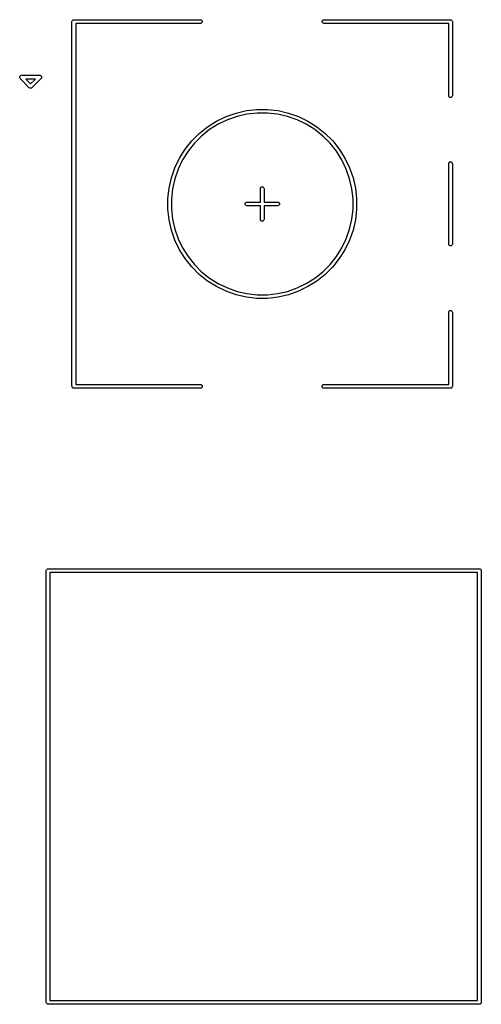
# Model space of a CAD drawing. Header units: inches. Extents: x 1.18 to 3.99, y -2.44 to -1.08.
# Tile 5 of 6: x 1.91 to 2.49, y -2.44 to -1.19. Entities that reach past the tile are written whole.
import ezdxf

# ---------------------------------------------------------------- set-up
doc = ezdxf.new("R2010")
doc.units = ezdxf.units.IN
doc.header["$MEASUREMENT"] = 0
doc.layers.add('F.Silkscreen', color=41, linetype='CONTINUOUS', true_color=0xf2eda1)

msp = doc.modelspace()

# ---------------------------------------------------------------- linework, layer by layer
at = {"layer": 'F.Silkscreen', "linetype": 'CONTINUOUS'}
for p, q in [((1.9722, -1.192), (1.9735, -1.1907)), ((1.9735, -1.1907), (1.9744, -1.1906)), ((1.9744, -1.1906), (2.1358, -1.1906)), ((2.1358, -1.1906), (2.1367, -1.1907)), ((2.1367, -1.1907), (2.138, -1.192)), ((2.2911, -1.192), (2.2924, -1.1907)), ((2.2924, -1.1907), (2.2933, -1.1906)), ((2.2933, -1.1906), (2.4547, -1.1906)), ((2.4547, -1.1906), (2.4556, -1.1907)), ((2.4556, -1.1907), (2.4569, -1.192)), ((1.972, -1.1929), (1.9722, -1.192)), ((1.972, -1.6575), (1.972, -1.1929)), ((2.1358, -1.1953), (1.9768, -1.1953)), ((1.9768, -1.1953), (1.9768, -1.6551)), ((2.1367, -1.1951), (2.1358, -1.1953)), ((2.138, -1.1938), (2.1367, -1.1951)), ((2.138, -1.192), (2.138, -1.1938)), ((2.2911, -1.1938), (2.2911, -1.192)), ((2.2924, -1.1951), (2.2911, -1.1938)), ((2.2933, -1.1953), (2.2924, -1.1951)), ((2.4524, -1.1953), (2.2933, -1.1953)), ((2.4524, -1.2874), (2.4524, -1.1953)), ((2.4569, -1.192), (2.4571, -1.1929)), ((2.4571, -1.1929), (2.4571, -1.2874)), ((1.9053, -1.2629), (1.9066, -1.2616)), ((1.9053, -1.2647), (1.9053, -1.2629)), ((1.9058, -1.2654), (1.9053, -1.2647)), ((1.9176, -1.2773), (1.9058, -1.2654)), ((1.9066, -1.2616), (1.9075, -1.2614)), ((1.9075, -1.2614), (1.9311, -1.2614)), ((1.9132, -1.2661), (1.9193, -1.2722)), ((1.9254, -1.2661), (1.9132, -1.2661)), ((1.9193, -1.2722), (1.9254, -1.2661)), ((1.9328, -1.2654), (1.921, -1.2773)), ((1.9311, -1.2614), (1.932, -1.2616)), ((1.932, -1.2616), (1.9333, -1.2629)), ((1.9333, -1.2647), (1.9328, -1.2654)), ((1.9333, -1.2629), (1.9333, -1.2647)), ((1.9184, -1.2778), (1.9176, -1.2773)), ((1.9202, -1.2778), (1.9184, -1.2778)), ((1.921, -1.2773), (1.9202, -1.2778)), ((2.4525, -1.2883), (2.4524, -1.2874)), ((2.4538, -1.2896), (2.4525, -1.2883)), ((2.4556, -1.2896), (2.4538, -1.2896)), ((2.4569, -1.2883), (2.4556, -1.2896)), ((2.4571, -1.2874), (2.4569, -1.2883)), ((2.1563, -1.3198), (2.1685, -1.3139)), ((2.1685, -1.3139), (2.1812, -1.3094)), ((2.1825, -1.3138), (2.1702, -1.3181)), ((2.1812, -1.3094), (2.1944, -1.3064)), ((2.1951, -1.3109), (2.1825, -1.3138)), ((2.1944, -1.3064), (2.2078, -1.3049)), ((2.2081, -1.3094), (2.1951, -1.3109)), ((2.2078, -1.3049), (2.2213, -1.3049)), ((2.2211, -1.3094), (2.2081, -1.3094)), ((2.234, -1.3109), (2.2211, -1.3094)), ((2.2213, -1.3049), (2.2347, -1.3064)), ((2.2467, -1.3138), (2.234, -1.3109)), ((2.2347, -1.3064), (2.2479, -1.3094)), ((2.2589, -1.3181), (2.2467, -1.3138)), ((2.2479, -1.3094), (2.2607, -1.3139)), ((2.2607, -1.3139), (2.2728, -1.3198)), ((2.1343, -1.3354), (2.1449, -1.3269)), ((2.1449, -1.3269), (2.1563, -1.3198)), ((2.1585, -1.3237), (2.1475, -1.3306)), ((2.1702, -1.3181), (2.1585, -1.3237)), ((2.2706, -1.3237), (2.2589, -1.3181)), ((2.2817, -1.3306), (2.2706, -1.3237)), ((2.2728, -1.3198), (2.2843, -1.3269)), ((2.2843, -1.3269), (2.2948, -1.3354)), ((2.1247, -1.3449), (2.1343, -1.3354)), ((2.1373, -1.3388), (2.1281, -1.3479)), ((2.1475, -1.3306), (2.1373, -1.3388)), ((2.2918, -1.3388), (2.2817, -1.3306)), ((2.301, -1.3479), (2.2918, -1.3388)), ((2.2948, -1.3354), (2.3044, -1.3449)), ((2.1163, -1.3555), (2.1247, -1.3449)), ((2.1281, -1.3479), (2.12, -1.3581)), ((2.3091, -1.3581), (2.301, -1.3479)), ((2.3044, -1.3449), (2.3128, -1.3555)), ((2.1033, -1.3791), (2.1091, -1.3669)), ((2.1091, -1.3669), (2.1163, -1.3555)), ((2.12, -1.3581), (2.1131, -1.3691)), ((2.316, -1.3691), (2.3091, -1.3581)), ((2.3128, -1.3555), (2.32, -1.3669)), ((2.32, -1.3669), (2.3259, -1.3791)), ((2.0988, -1.3918), (2.1033, -1.3791)), ((2.1131, -1.3691), (2.1075, -1.3808)), ((2.3217, -1.3808), (2.316, -1.3691)), ((2.3259, -1.3791), (2.3303, -1.3918)), ((2.4524, -1.374), (2.4525, -1.3731)), ((2.4524, -1.4764), (2.4524, -1.374)), ((2.4525, -1.3731), (2.4538, -1.3718)), ((2.4538, -1.3718), (2.4556, -1.3718)), ((2.4556, -1.3718), (2.4569, -1.3731)), ((2.4569, -1.3731), (2.4571, -1.374)), ((2.4571, -1.374), (2.4571, -1.4764)), ((2.0958, -1.405), (2.0988, -1.3918)), ((2.1075, -1.3808), (2.1032, -1.3931)), ((2.326, -1.3931), (2.3217, -1.3808)), ((2.3303, -1.3918), (2.3333, -1.405)), ((2.1032, -1.3931), (2.1003, -1.4058)), ((2.2122, -1.4055), (2.2124, -1.4046)), ((2.2124, -1.4046), (2.2137, -1.4033)), ((2.2137, -1.4033), (2.2155, -1.4033)), ((2.2155, -1.4033), (2.2167, -1.4046)), ((2.2167, -1.4046), (2.2169, -1.4055)), ((2.3289, -1.4058), (2.326, -1.3931)), ((2.0943, -1.4184), (2.0958, -1.405)), ((2.1003, -1.4058), (2.0988, -1.4187)), ((2.2122, -1.4228), (2.2122, -1.4055)), ((2.2169, -1.4055), (2.2169, -1.4228)), ((2.3303, -1.4187), (2.3289, -1.4058)), ((2.3333, -1.405), (2.3348, -1.4184)), ((2.0943, -1.4187), (2.0943, -1.4184)), ((2.0943, -1.432), (2.0943, -1.4187)), ((2.0988, -1.4187), (2.0988, -1.4317)), ((2.1927, -1.4243), (2.194, -1.423)), ((2.1927, -1.4261), (2.1927, -1.4243)), ((2.194, -1.4274), (2.1927, -1.4261)), ((2.194, -1.423), (2.1949, -1.4228)), ((2.1949, -1.4276), (2.194, -1.4274)), ((2.1949, -1.4228), (2.2122, -1.4228)), ((2.2122, -1.4276), (2.1949, -1.4276)), ((2.2122, -1.4449), (2.2122, -1.4276)), ((2.2169, -1.4228), (2.2343, -1.4228)), ((2.2343, -1.4276), (2.2169, -1.4276)), ((2.2169, -1.4276), (2.2169, -1.4449)), ((2.2343, -1.4228), (2.2352, -1.423)), ((2.2352, -1.4274), (2.2343, -1.4276)), ((2.2352, -1.423), (2.2364, -1.4243)), ((2.2364, -1.4261), (2.2352, -1.4274)), ((2.2364, -1.4243), (2.2364, -1.4261)), ((2.3303, -1.4317), (2.3303, -1.4187)), ((2.3348, -1.4184), (2.3348, -1.432)), ((2.0958, -1.4454), (2.0943, -1.432)), ((2.0988, -1.4317), (2.1003, -1.4446)), ((2.3289, -1.4446), (2.3303, -1.4317)), ((2.3348, -1.432), (2.3333, -1.4454)), ((2.0988, -1.4585), (2.0958, -1.4454)), ((2.1003, -1.4446), (2.1032, -1.4573)), ((2.2124, -1.4458), (2.2122, -1.4449)), ((2.2137, -1.4471), (2.2124, -1.4458)), ((2.2155, -1.4471), (2.2137, -1.4471)), ((2.2167, -1.4458), (2.2155, -1.4471)), ((2.2169, -1.4449), (2.2167, -1.4458)), ((2.326, -1.4573), (2.3289, -1.4446)), ((2.3333, -1.4454), (2.3303, -1.4585)), ((2.1033, -1.4713), (2.0988, -1.4585)), ((2.1032, -1.4573), (2.1075, -1.4696)), ((2.3217, -1.4696), (2.326, -1.4573)), ((2.3303, -1.4585), (2.3259, -1.4713)), ((2.1091, -1.4835), (2.1033, -1.4713)), ((2.1075, -1.4696), (2.1131, -1.4813)), ((2.316, -1.4813), (2.3217, -1.4696)), ((2.3259, -1.4713), (2.32, -1.4835)), ((2.4525, -1.4773), (2.4524, -1.4764)), ((2.4538, -1.4786), (2.4525, -1.4773)), ((2.4556, -1.4786), (2.4538, -1.4786)), ((2.4569, -1.4773), (2.4556, -1.4786)), ((2.4571, -1.4764), (2.4569, -1.4773)), ((2.1163, -1.4949), (2.1091, -1.4835)), ((2.1131, -1.4813), (2.12, -1.4923)), ((2.12, -1.4923), (2.1281, -1.5024)), ((2.301, -1.5024), (2.3091, -1.4923)), ((2.3091, -1.4923), (2.316, -1.4813)), ((2.32, -1.4835), (2.3128, -1.4949)), ((2.1247, -1.5055), (2.1163, -1.4949)), ((2.1281, -1.5024), (2.1373, -1.5116)), ((2.2918, -1.5116), (2.301, -1.5024)), ((2.3128, -1.4949), (2.3044, -1.5055)), ((2.1343, -1.515), (2.1247, -1.5055)), ((2.1449, -1.5234), (2.1343, -1.515)), ((2.1373, -1.5116), (2.1475, -1.5197)), ((2.2817, -1.5197), (2.2918, -1.5116)), ((2.2948, -1.515), (2.2843, -1.5234)), ((2.3044, -1.5055), (2.2948, -1.515)), ((2.1563, -1.5306), (2.1449, -1.5234)), ((2.1475, -1.5197), (2.1585, -1.5267)), ((2.1585, -1.5267), (2.1702, -1.5323)), ((2.2589, -1.5323), (2.2706, -1.5267)), ((2.2706, -1.5267), (2.2817, -1.5197)), ((2.2843, -1.5234), (2.2728, -1.5306)), ((2.1685, -1.5365), (2.1563, -1.5306)), ((2.1812, -1.541), (2.1685, -1.5365)), ((2.1702, -1.5323), (2.1825, -1.5366)), ((2.1944, -1.544), (2.1812, -1.541)), ((2.1825, -1.5366), (2.1951, -1.5395)), ((2.1951, -1.5395), (2.2081, -1.5409)), ((2.2081, -1.5409), (2.2211, -1.5409)), ((2.2211, -1.5409), (2.234, -1.5395)), ((2.234, -1.5395), (2.2467, -1.5366)), ((2.2479, -1.541), (2.2347, -1.544)), ((2.2467, -1.5366), (2.2589, -1.5323)), ((2.2607, -1.5365), (2.2479, -1.541)), ((2.2728, -1.5306), (2.2607, -1.5365)), ((2.2078, -1.5455), (2.1944, -1.544)), ((2.2213, -1.5455), (2.2078, -1.5455)), ((2.2347, -1.544), (2.2213, -1.5455)), ((2.4524, -1.563), (2.4525, -1.5621)), ((2.4524, -1.6551), (2.4524, -1.563)), ((2.4525, -1.5621), (2.4538, -1.5608)), ((2.4538, -1.5608), (2.4556, -1.5608)), ((2.4556, -1.5608), (2.4569, -1.5621)), ((2.4569, -1.5621), (2.4571, -1.563)), ((2.4571, -1.563), (2.4571, -1.6575)), ((1.9768, -1.6551), (2.1358, -1.6551)), ((2.1358, -1.6551), (2.1367, -1.6553)), ((2.1367, -1.6553), (2.138, -1.6566)), ((2.2911, -1.6566), (2.2924, -1.6553)), ((2.2924, -1.6553), (2.2933, -1.6551)), ((2.2933, -1.6551), (2.4524, -1.6551)), ((1.9722, -1.6584), (1.972, -1.6575)), ((1.9735, -1.6597), (1.9722, -1.6584)), ((1.9744, -1.6598), (1.9735, -1.6597)), ((2.1358, -1.6598), (1.9744, -1.6598)), ((2.1367, -1.6597), (2.1358, -1.6598)), ((2.138, -1.6584), (2.1367, -1.6597)), ((2.138, -1.6566), (2.138, -1.6584)), ((2.2911, -1.6584), (2.2911, -1.6566)), ((2.2924, -1.6597), (2.2911, -1.6584)), ((2.2933, -1.6598), (2.2924, -1.6597)), ((2.4547, -1.6598), (2.2933, -1.6598)), ((2.4556, -1.6597), (2.4547, -1.6598)), ((2.4569, -1.6584), (2.4556, -1.6597)), ((2.4571, -1.6575), (2.4569, -1.6584)), ((1.9392, -1.8923), (1.9394, -1.8914)), ((1.9392, -2.4423), (1.9392, -1.8923)), ((1.9394, -1.8914), (1.9406, -1.8901)), ((1.9406, -1.8901), (1.9415, -1.89)), ((1.9415, -1.89), (2.4915, -1.89)), ((2.4915, -1.89), (2.4924, -1.8901)), ((2.4924, -1.8901), (2.4937, -1.8914)), ((2.4937, -1.8914), (2.4939, -1.8923)), ((2.4939, -1.8923), (2.4939, -2.4423)), ((1.9439, -1.8947), (1.9439, -2.44)), ((2.4892, -1.8947), (1.9439, -1.8947)), ((2.4892, -2.44), (2.4892, -1.8947)), ((1.9394, -2.4432), (1.9392, -2.4423)), ((1.9406, -2.4445), (1.9394, -2.4432)), ((1.9415, -2.4447), (1.9406, -2.4445)), ((2.4915, -2.4447), (1.9415, -2.4447)), ((1.9439, -2.44), (2.4892, -2.44)), ((2.4924, -2.4445), (2.4915, -2.4447)), ((2.4937, -2.4432), (2.4924, -2.4445)), ((2.4939, -2.4423), (2.4937, -2.4432))]:
    msp.add_line(p, q, dxfattribs=at)

doc.saveas('drawing.dxf')
